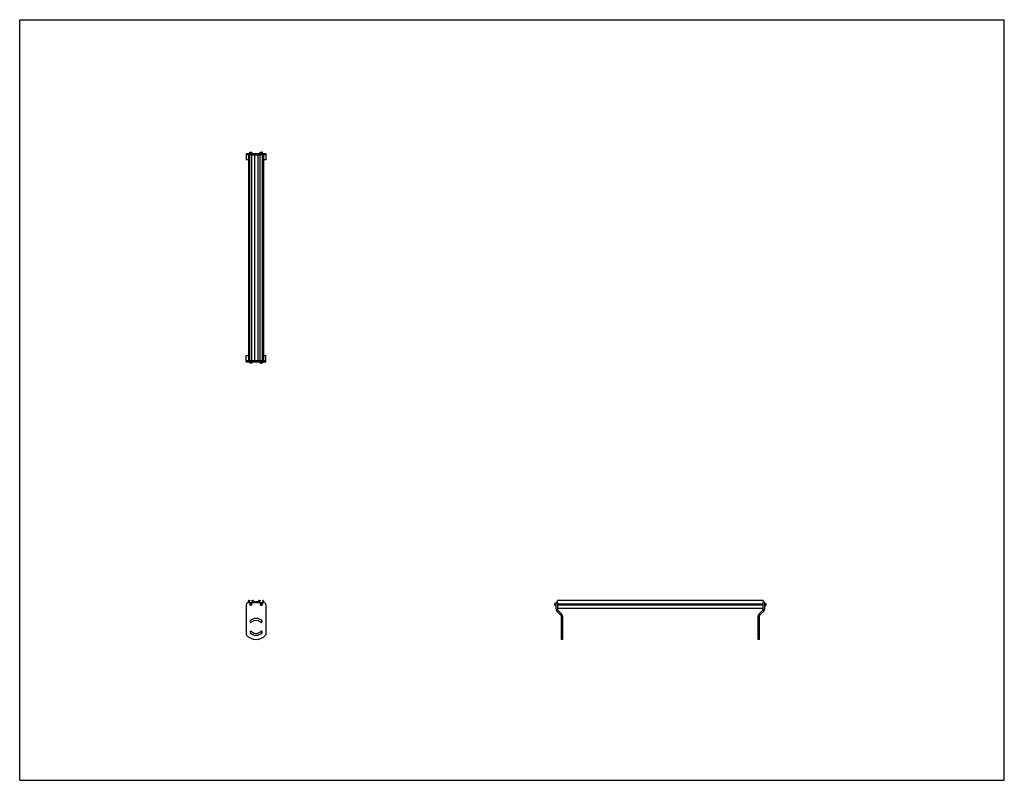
# Model space of a CAD drawing. Header units: inches. Extents: x 0 to 176, y 0 to 136.
import ezdxf

# ---------------------------------------------------------------- set-up
doc = ezdxf.new("R2010")
doc.units = ezdxf.units.IN
doc.header["$LTSCALE"] = 9.68
doc.header["$MEASUREMENT"] = 0
doc.layers.get('0').update_dxf_attribs({"linetype": 'CONTINUOUS'})
for name, color, linetype in [('300825M_BL2', 7, 'CONTINUOUS'), ('300825M_BL3', 7, 'CONTINUOUS'), ('708180P_BL0', 7, 'CONTINUOUS'), ('708180P_BL4', 7, 'CONTINUOUS'), ('708180P_BL5', 7, 'CONTINUOUS'), ('708180P_BL6', 7, 'CONTINUOUS'), ('710210_03679_BL1', 7, 'CONTINUOUS')]:
    doc.layers.add(name, color=color, linetype=linetype)

# ---------------------------------------------------------------- blocks, each defined once
blk = doc.blocks.new('708180P_BL0', base_point=(41.32, 53.03))
at = {"layer": '708180P_BL0', "color": 7, "linetype": 'CONTINUOUS'}
for p, q in [((41.13, 74.81), (41.13, 74.6)), ((41.5, 74.6), (41.13, 74.6)), ((41.13, 74.6), (41.15, 74.57)), ((41.48, 74.57), (41.15, 74.57)), ((41.5, 74.6), (41.48, 74.57)), ((41.5, 74.81), (41.5, 74.6)), ((41.26, 31.53), (41.2, 31.43)), ((41.2, 31.43), (41.26, 31.33)), ((41.37, 31.53), (41.26, 31.53)), ((41.26, 31.33), (41.37, 31.33)), ((41.43, 31.43), (41.37, 31.53)), ((41.37, 31.33), (41.43, 31.43))]:
    blk.add_line(p, q, dxfattribs=at)
for radius in [0.187, 0.163]:
    blk.add_circle((41.32, 31.43), radius, dxfattribs=at)
blk = doc.blocks.new('710210_03679_BL1', base_point=(86.91, 71.28))
at = {"layer": '710210_03679_BL1', "color": 7, "linetype": 'CONTINUOUS'}
for p, q in [((40.91, 111.85), (40.91, 75.06)), ((40.91, 111.85), (41.12, 111.85)), ((41.12, 75.06), (41.12, 111.85)), ((41.51, 75.06), (41.51, 111.85)), ((41.51, 111.85), (43, 111.85)), ((41.95, 111.85), (41.95, 75.06)), ((42.56, 111.85), (42.56, 75.06)), ((43, 75.06), (43, 111.85)), ((43.39, 75.06), (43.39, 111.85)), ((43.39, 111.85), (43.6, 111.85)), ((43.6, 111.85), (43.6, 75.06)), ((40.91, 75.06), (41.12, 75.06)), ((41.51, 75.06), (43, 75.06)), ((43.39, 75.06), (43.6, 75.06)), ((40.91, 31.77), (40.91, 32.08)), ((40.97, 32.15), (41.12, 32.15)), ((41, 31.77), (41, 32.03)), ((41, 32.03), (41.12, 32.03)), ((41.12, 32.15), (41.12, 32.03)), ((41.51, 32.15), (41.51, 32.03)), ((41.51, 32.15), (41.7, 32.15)), ((41.51, 32.03), (41.64, 32.03)), ((41.64, 32.03), (41.64, 31.77)), ((41.72, 31.77), (41.72, 32.02)), ((41.72, 32.02), (41.95, 31.77)), ((41.95, 31.89), (41.74, 32.13)), ((42.56, 31.89), (41.95, 31.89)), ((42.01, 31.77), (42.04, 31.81)), ((42.04, 31.81), (42.47, 31.81)), ((42.47, 31.81), (42.5, 31.77)), ((42.77, 32.13), (42.56, 31.89)), ((42.56, 31.77), (42.79, 32.02)), ((42.79, 32.02), (42.79, 31.77)), ((42.81, 32.15), (43, 32.15)), ((42.87, 31.77), (42.87, 32.03)), ((42.87, 32.03), (43, 32.03)), ((43, 32.15), (43, 32.03)), ((43.39, 32.15), (43.39, 32.03)), ((43.39, 32.15), (43.54, 32.15)), ((43.39, 32.03), (43.51, 32.03)), ((43.51, 32.03), (43.51, 31.77)), ((43.6, 32.08), (43.6, 31.77)), ((96.12, 31.77), (96.12, 32.15)), ((132.91, 32.15), (96.12, 32.15)), ((132.91, 32.15), (132.91, 31.77)), ((96.12, 31.56), (132.91, 31.56)), ((132.91, 31.3), (96.12, 31.3)), ((132.91, 30.71), (96.12, 30.71))]:
    blk.add_line(p, q, dxfattribs=at)
for centre, start, end in [((40.97, 32.08), 90, 180), ((41.7, 32.08), 41.6222, 90), ((42.81, 32.08), 90, 138.3778), ((43.54, 32.08), 0, 90)]:
    blk.add_arc(centre, 0.0625, start, end, dxfattribs=at)
blk = doc.blocks.new('300825M_BL2', base_point=(86.83, 68.65))
at = {"layer": '300825M_BL2', "color": 7, "linetype": 'CONTINUOUS'}
for p, q in [((40.5, 112.1), (40.5, 111.85)), ((40.5, 112.1), (44, 112.1)), ((44, 112.1), (44, 111.85)), ((133.16, 31.77), (132.91, 31.77)), ((133.16, 31.77), (133.16, 30.6)), ((133.02, 30.24), (132.34, 29.57)), ((132.27, 25.19), (132.27, 29.39)), ((132.02, 26.03), (132.27, 26.03)), ((132.27, 25.19), (132.02, 25.19))]:
    blk.add_line(p, q, dxfattribs=at)
at = {"layer": '300825M_BL2', "color": 3, "linetype": 'CONTINUOUS'}
for p, q in [((40.5, 111.85), (40.5, 110.95)), ((40.91, 111.85), (40.5, 111.85)), ((40.91, 110.95), (40.5, 110.95)), ((41.51, 111.85), (41.12, 111.85)), ((43.39, 111.85), (43, 111.85)), ((44, 111.85), (43.6, 111.85)), ((44, 110.95), (43.6, 110.95)), ((44, 111.85), (44, 110.95)), ((132.91, 30.6), (132.91, 31.77)), ((40.5, 31.39), (40.5, 26.03)), ((132.84, 30.42), (132.16, 29.74)), ((132.02, 25.19), (132.02, 29.39))]:
    blk.add_line(p, q, dxfattribs=at)
for centre, radius, start, end in [((132.66, 30.6), 0.253, 315, 360), ((132.52, 29.39), 0.5, 135, 180), ((43.19, 26.5), 0.17, 322.5637, 89.8328)]:
    blk.add_arc(centre, radius, start, end, dxfattribs=at)
at = {"layer": '300825M_BL2', "color": 7, "linetype": 'CONTINUOUS'}
for centre, radius, start, end in [((132.66, 30.6), 0.503, 315, 360), ((132.52, 29.39), 0.25, 135, 180)]:
    blk.add_arc(centre, radius, start, end, dxfattribs=at)
blk = doc.blocks.new('300825M_BL3', base_point=(68.76, 50.57))
at = {"layer": '300825M_BL3', "color": 3, "linetype": 'CONTINUOUS'}
for p, q in [((40.51, 75.95), (40.91, 75.95)), ((40.51, 75.06), (40.51, 75.95)), ((43.6, 75.95), (44.01, 75.95)), ((44.01, 75.06), (44.01, 75.95)), ((40.51, 75.06), (40.91, 75.06)), ((41.12, 75.06), (41.51, 75.06)), ((43, 75.06), (43.39, 75.06)), ((43.6, 75.06), (44.01, 75.06)), ((96.12, 31.77), (96.12, 30.6)), ((96.2, 30.42), (96.87, 29.74)), ((97.02, 29.39), (97.02, 25.19))]:
    blk.add_line(p, q, dxfattribs=at)
at = {"layer": '300825M_BL3', "color": 7, "linetype": 'CONTINUOUS'}
for p, q in [((40.51, 74.81), (40.51, 75.06)), ((40.51, 74.81), (44.01, 74.81)), ((44.01, 74.81), (44.01, 75.06)), ((40.88, 31.77), (43.63, 31.77)), ((95.87, 30.6), (95.87, 31.77)), ((95.87, 31.77), (96.12, 31.77)), ((40.51, 31.39), (40.51, 26.03)), ((44.01, 31.39), (44.01, 26.03)), ((96.02, 30.24), (96.69, 29.57)), ((96.77, 29.39), (96.77, 25.19)), ((97.02, 26.03), (96.77, 26.03)), ((97.02, 25.19), (96.77, 25.19))]:
    blk.add_line(p, q, dxfattribs=at)
for centre, radius, start, end in [((40.88, 31.39), 0.375, 90, 180), ((43.63, 31.39), 0.375, 0, 90), ((96.38, 30.6), 0.503, 180, 225), ((41.32, 28.38), 0.17, 135, 315), ((42.26, 27.44), 1.5, 45, 135), ((42.26, 27.44), 1.16, 45, 135), ((43.19, 28.38), 0.17, 225, 45), ((96.52, 29.39), 0.25, 0, 45), ((41.32, 26.5), 0.17, 45, 225), ((42.26, 27.44), 1.16, 225, 315), ((43.19, 26.5), 0.17, 315, 135), ((42.26, 27.44), 2.25, 218.9424, 321.0576), ((42.26, 27.44), 1.5, 225, 315)]:
    blk.add_arc(centre, radius, start, end, dxfattribs=at)
at = {"layer": '300825M_BL3', "color": 3, "linetype": 'CONTINUOUS'}
for centre, radius, start, end in [((96.38, 30.6), 0.253, 180, 225), ((96.52, 29.39), 0.5, 0, 45)]:
    blk.add_arc(centre, radius, start, end, dxfattribs=at)
blk = doc.blocks.new('708180P_BL4', base_point=(69.44, 53.03))
at = {"layer": '708180P_BL4', "color": 7, "linetype": 'CONTINUOUS'}
for p, q in [((43.01, 74.81), (43.01, 74.6)), ((43.38, 74.6), (43.01, 74.6)), ((43.01, 74.6), (43.03, 74.57)), ((43.36, 74.57), (43.03, 74.57)), ((43.38, 74.6), (43.36, 74.57)), ((43.38, 74.81), (43.38, 74.6)), ((43.14, 31.53), (43.08, 31.43)), ((43.08, 31.43), (43.14, 31.33)), ((43.25, 31.53), (43.14, 31.53)), ((43.14, 31.33), (43.25, 31.33)), ((43.31, 31.43), (43.25, 31.53)), ((43.25, 31.33), (43.31, 31.43)), ((95.66, 31.62), (95.64, 31.59)), ((95.64, 31.26), (95.64, 31.59)), ((95.66, 31.24), (95.64, 31.26)), ((95.66, 31.24), (95.66, 31.62)), ((95.87, 31.62), (95.66, 31.62)), ((95.87, 31.24), (95.66, 31.24))]:
    blk.add_line(p, q, dxfattribs=at)
for radius in [0.187, 0.163]:
    blk.add_circle((43.19, 31.43), radius, dxfattribs=at)
blk = doc.blocks.new('708180P_BL5', base_point=(41.32, 112.22))
at = {"layer": '708180P_BL5', "color": 7, "linetype": 'CONTINUOUS'}
for p, q in [((41.13, 112.31), (41.15, 112.34)), ((41.13, 112.1), (41.13, 112.31)), ((41.13, 112.31), (41.5, 112.31)), ((41.15, 112.34), (41.48, 112.34)), ((41.5, 112.31), (41.48, 112.34)), ((41.5, 112.1), (41.5, 112.31))]:
    blk.add_line(p, q, dxfattribs=at)
blk = doc.blocks.new('708180P_BL6', base_point=(88.2, 71.79))
at = {"layer": '708180P_BL6', "color": 7, "linetype": 'CONTINUOUS'}
for p, q in [((43.01, 112.31), (43.03, 112.34)), ((43.01, 112.1), (43.01, 112.31)), ((43.01, 112.31), (43.38, 112.31)), ((43.03, 112.34), (43.36, 112.34)), ((43.38, 112.31), (43.36, 112.34)), ((43.38, 112.1), (43.38, 112.31)), ((133.16, 31.62), (133.38, 31.62)), ((133.16, 31.24), (133.38, 31.24)), ((133.4, 31.59), (133.38, 31.62)), ((133.38, 31.62), (133.38, 31.24)), ((133.38, 31.24), (133.4, 31.26)), ((133.4, 31.59), (133.4, 31.26))]:
    blk.add_line(p, q, dxfattribs=at)

msp = doc.modelspace()

# ---------------------------------------------------------------- linework, layer by layer
at = {"color": 7, "linetype": 'CONTINUOUS'}
for p, q in [((0, 0), (0, 136)), ((0, 136), (176, 136)), ((176, 0), (176, 136)), ((0, 0), (176, 0))]:
    msp.add_line(p, q, dxfattribs=at)

# ---------------------------------------------------------------- block references
at = {"layer": '300825M_BL2'}
msp.add_blockref('300825M_BL2', (86.83, 68.65), dxfattribs=at)
at = {"layer": '300825M_BL3'}
msp.add_blockref('300825M_BL3', (68.76, 50.57), dxfattribs=at)
at = {"layer": '708180P_BL0'}
msp.add_blockref('708180P_BL0', (41.32, 53.03), dxfattribs=at)
at = {"layer": '708180P_BL4'}
msp.add_blockref('708180P_BL4', (69.44, 53.03), dxfattribs=at)
at = {"layer": '708180P_BL5'}
msp.add_blockref('708180P_BL5', (41.32, 112.22), dxfattribs=at)
at = {"layer": '708180P_BL6'}
msp.add_blockref('708180P_BL6', (88.2, 71.79), dxfattribs=at)
at = {"layer": '710210_03679_BL1'}
msp.add_blockref('710210_03679_BL1', (86.91, 71.28), dxfattribs=at)

doc.saveas('drawing.dxf')
